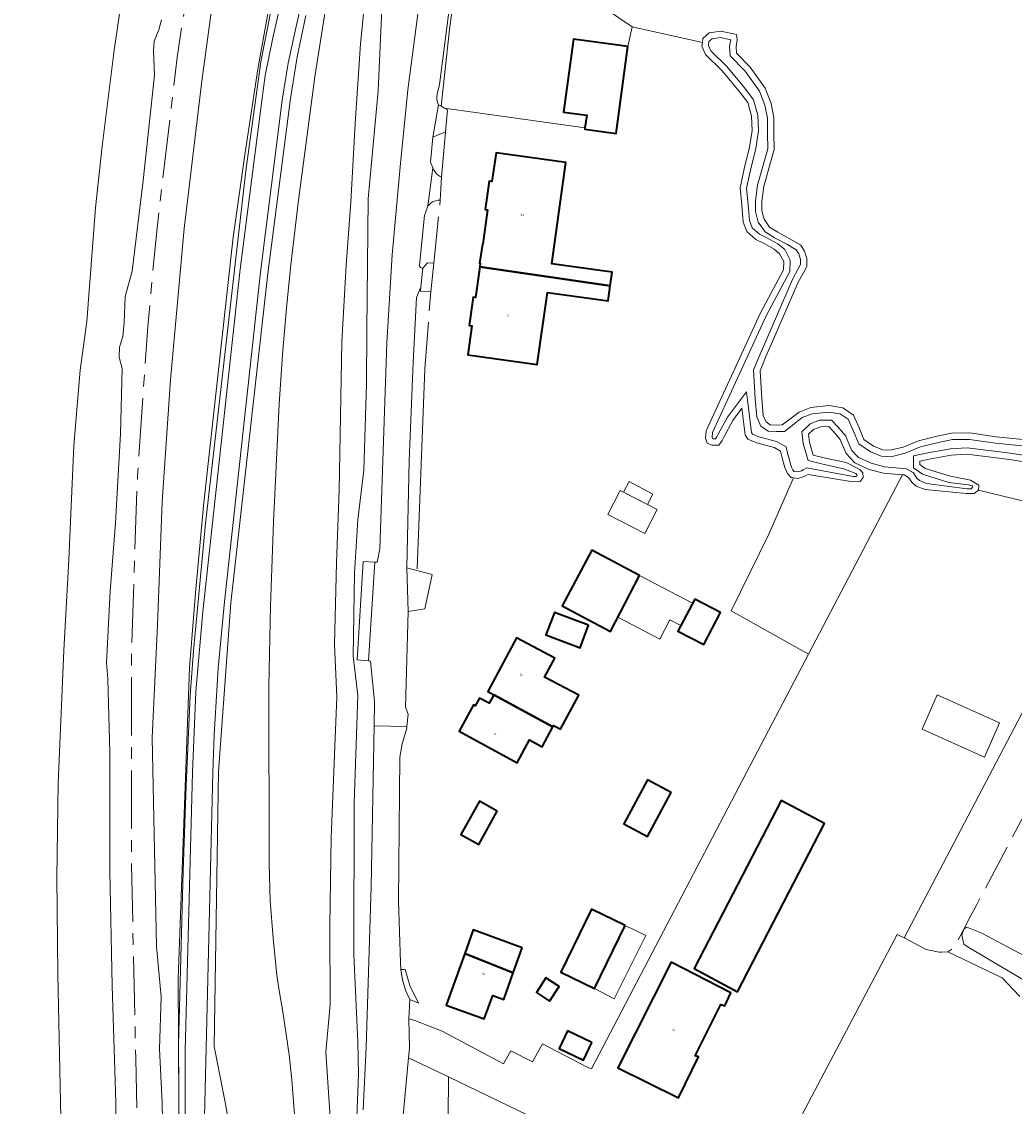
# Model space of a CAD drawing. Header units: metres. Extents: x 110065 to 112666, y 425872 to 427362.
# Tile 5 of 104: x 110473 to 110644, y 426467 to 426653. Entities that reach past the tile are written whole.
import ezdxf

# ---------------------------------------------------------------- set-up
doc = ezdxf.new("R2010")
doc.units = ezdxf.units.M
doc.linetypes.add('AM-AS', pattern=[16, 10, -2, 2, -2])
doc.linetypes.add('IE-TERREINAFSCHEIDING', pattern=[10, 8, -2])
for name, color, linetype, lineweight in [('B-WE-AM-AS_SPOOR-G', 10, 'AM-AS', 18), ('B-WE-GR-GRAS-GV', 60, 'Continuous', 13), ('B-WE-GR-GROENVOORZIENING-GV', 80, 'Continuous', 18), ('B-WE-GR-HAAG-G', 90, 'GR-HAAG1', 13), ('B-WE-IE-TERREINAFSCHEIDING-G', 210, 'IE-TERREINAFSCHEIDING', 18), ('B-WE-IE-TERREINAFSCHEIDING_KUNSTMATIG_HEKWERK-G', 20, 'IE-TERREINAFSCHEIDING-KUNSTMATIG', 18), ('B-WE-OG-BEBOUWING-GV', 7, 'Continuous', 35), ('B-WE-OG-BEBOUWING-T18', 10, 'Continuous', 18), ('B-WE-OG-BEBOUWING_LUIFEL-GV', 7, 'Continuous', 18), ('B-WE-OG-BEBOUWING_OVERIG-GV', 7, 'Continuous', 18), ('B-WE-OG-TERREIN_ERF-GV', 7, 'Continuous', 18), ('B-WE-OG-WATER-GV', 130, 'Continuous', 18), ('B-WE-VH-VERHARDING_ASFALT-GV', 252, 'Continuous', 18), ('B-WE-VH-VERHARDING_GESLOTEN-GV', 7, 'Continuous', 18), ('B-WE-VH-VERHARDING_HALFVERHARDING-GV', 252, 'Continuous', 18), ('B-WE-VH-VERHARDING_OPEN-GV', 252, 'Continuous', 18)]:
    doc.layers.add(name, color=color, linetype=linetype, lineweight=lineweight)
doc.styles.add('NLCS-ISO-M200-T18', font='NLCS-ISO.ttf')
doc.linetypes.add('GR-HAAG1', pattern='A,6,[176,NLCS.SHX,S=0.125,R=0,X=0,Y=0],-2', length=8)
doc.linetypes.add('IE-TERREINAFSCHEIDING-KUNSTMATIG', pattern='A,4,[82,NLCS.SHX,S=0.75,R=90,X=0,Y=0],4,-2', length=10)

msp = doc.modelspace()

# ---------------------------------------------------------------- linework, layer by layer
at = {"layer": 'B-WE-AM-AS_SPOOR-G', "flags": 128}
msp.add_lwpolyline([(110559.898, 426867.816), (110554.077, 426853.418), (110549.448, 426841.481), (110545.18, 426829.925), (110539.488, 426813.799), (110536.27, 426804.162), (110531.729, 426790.071), (110526.87, 426774.007), (110523.601, 426762.274), (110519.854, 426748.351), (110516.616, 426735.56), (110513.557, 426722.605), (110508.083, 426696.631), (110503.234, 426669.888), (110499.782, 426647.299), (110496.34, 426617.999), (110494.736, 426601.064), (110492.987, 426575.515), (110491.94, 426544.694), (110491.96, 426508.681), (110492.679, 426475.289), (110494.47, 426403.239), (110495.14, 426379.4), (110495.86, 426347.52), (110495.914, 426345.685)], dxfattribs=at)
at = {"layer": 'B-WE-GR-GRAS-GV', "flags": 128}
for points in [[(110501.158, 426464.771), (110501.166, 426476.714), (110502.43, 426524.484), (110503.011, 426538.315), (110504.212, 426552.106), (110504.451, 426554.221), (110510.613, 426610.97), (110514.033, 426637.696), (110514.933, 426644.242), (110516.238, 426650.72), (110537.045, 426742.926)], [(110540.495, 426742.097), (110520.226, 426652.675), (110518.869, 426646.354), (110517.836, 426639.973), (110514.088, 426610.464), (110507.916, 426553.798), (110506.84, 426542.393), (110506.142, 426530.958), (110505.914, 426524.482), (110504.519, 426465.276)], [(110548.03, 426667.663), (110544.849, 426642.676), (110544.453, 426641.021), (110544.393, 426640.553), (110544.408, 426640.082), (110544.499, 426639.619), (110544.662, 426639.176), (110544.662, 426639.176), (110544.662, 426639.176), (110545.111, 426638.937), (110546.558, 426652.119), (110548.145, 426664.082)], [(110507.034, 426665.236), (110504.012, 426643.233), (110500.993, 426617.914), (110498.659, 426591.926), (110497.233, 426570.972), (110496.438, 426549.781), (110495.514, 426530.478), (110496.246, 426494.579), (110497.027, 426485.896), (110496.795, 426477.012), (110497.204, 426467.693), (110497.754, 426442.716)], [(110532.772, 426664.545), (110531.296, 426649.678), (110530.372, 426635.969), (110529.622, 426622.446), (110528.797, 426611.632), (110528.059, 426598.443), (110527.633, 426573.004), (110527.191, 426560.479), (110526.807, 426546.491), (110527.203, 426537.472), (110526.244, 426513.215), (110526.024, 426498.229), (110526.07, 426484.588), (110525.349, 426476.398), (110526.323, 426461.798)], [(110526.323, 426461.798), (110525.349, 426476.398), (110526.07, 426484.588), (110526.024, 426498.229), (110526.244, 426513.215), (110527.203, 426537.472), (110526.807, 426546.491), (110527.191, 426560.479), (110527.633, 426573.004), (110528.059, 426598.443), (110528.797, 426611.632), (110529.622, 426622.446), (110530.372, 426635.969), (110531.296, 426649.678), (110532.772, 426664.545)], [(110467.869, 426382.081), (110481.652, 426383.411), (110481.433, 426391.936), (110480.837, 426405.079), (110480.33, 426440.638), (110479.336, 426489.677), (110479.16, 426506.452), (110479.342, 426522.609), (110480.321, 426545.408), (110481.219, 426560.987), (110482.029, 426580.654), (110483.124, 426593.574), (110484.31, 426601.95), (110485.771, 426621.517), (110486.898, 426632.065), (110488.956, 426648.563), (110491.127, 426663.011)], [(110491.127, 426663.011), (110488.956, 426648.563), (110486.898, 426632.065), (110485.771, 426621.517), (110484.31, 426601.95), (110483.124, 426593.574), (110482.029, 426580.654), (110481.219, 426560.987), (110480.321, 426545.408), (110479.342, 426522.609), (110479.16, 426506.452), (110479.336, 426489.677), (110480.33, 426440.638)], [(110530.026, 426449.025), (110530.92, 426472.599), (110530.817, 426478.197), (110530.143, 426493.131), (110530.219, 426519.227), (110530.825, 426537.725), (110530.042, 426544.434), (110530.256, 426558.731), (110530.816, 426567.858), (110531.879, 426576.404), (110532.32, 426591.247), (110532.349, 426600.451), (110532.607, 426623.014), (110534.298, 426641.613), (110535.238, 426662.097)], [(110535.238, 426662.097), (110534.298, 426641.613), (110532.607, 426623.014), (110532.349, 426600.451), (110532.32, 426591.247), (110531.879, 426576.404), (110530.816, 426567.858), (110530.256, 426558.731), (110530.042, 426544.434), (110530.825, 426537.725), (110530.219, 426519.227), (110530.143, 426493.131), (110530.817, 426478.197), (110530.92, 426472.599), (110530.026, 426449.025)], [(110515.444, 426655.165), (110513.627, 426645.312), (110511.397, 426630.58), (110509.426, 426616.428), (110504.317, 426570.286), (110502.965, 426555.315), (110501.909, 426542.471), (110499.951, 426489.02), (110500.622, 426377.897)], [(110500.622, 426377.897), (110499.951, 426489.02), (110501.909, 426542.471), (110502.965, 426555.315), (110504.317, 426570.286), (110509.426, 426616.428), (110511.397, 426630.58), (110513.627, 426645.312), (110515.444, 426655.165)], [(110520.347, 426460.513), (110519.489, 426471.69), (110519.025, 426475.935), (110517.968, 426483.335), (110517.303, 426487.012), (110516.916, 426489.653), (110516.262, 426496.025), (110515.774, 426502.414), (110515.614, 426508.817), (110515.54, 426539.244), (110515.813, 426553.119), (110516.323, 426567.524), (110517.335, 426587.784), (110517.903, 426596.305), (110518.569, 426604.286), (110519.323, 426611.722), (110520.575, 426622.324), (110523.469, 426644.018), (110525.279, 426655.622)], [(110525.279, 426655.622), (110523.469, 426644.018), (110520.575, 426622.324), (110519.323, 426611.722), (110518.569, 426604.286), (110517.903, 426596.305), (110517.335, 426587.784), (110516.323, 426567.524), (110515.813, 426553.119), (110515.54, 426539.244), (110515.614, 426508.817), (110515.774, 426502.414), (110516.262, 426496.025), (110516.916, 426489.653), (110517.303, 426487.012), (110517.968, 426483.335), (110519.025, 426475.935), (110519.489, 426471.69), (110520.347, 426460.513)], [(110531.759, 426466.518), (110532.271, 426477.28), (110533.141, 426504.863), (110533.63, 426532.469), (110533.705, 426536.69), (110532.98, 426543.606), (110532.681, 426543.673), (110530.729, 426543.856), (110531.752, 426560.74), (110533.763, 426560.625), (110534.151, 426560.618), (110534.584, 426562.903), (110535.271, 426583.143), (110535.807, 426598.295), (110536.743, 426613.427), (110538.08, 426628.529), (110539.413, 426641.746), (110541.206, 426655.232)], [(110489.566, 426447.541), (110489.271, 426467.811), (110488.656, 426487.814), (110488.265, 426507.542), (110488.214, 426527.863), (110487.906, 426540.565), (110487.646, 426543.314), (110488.323, 426555.633), (110489.229, 426567.37), (110490.053, 426582.677), (110490.381, 426593.878), (110489.857, 426595.81), (110489.911, 426597.535), (110490.453, 426599.385), (110490.721, 426601.798), (110490.843, 426606.274), (110492.073, 426610.601), (110493.947, 426626.2), (110495.89, 426644.297), (110495.735, 426648.442), (110495.833, 426650.122), (110496.667, 426652.065), (110497.138, 426653.767)], [(110521.907, 426654.551), (110520.426, 426647.453), (110519.263, 426640.295), (110515.359, 426610.237), (110509.03, 426553.606), (110506.887, 426524.635), (110506.179, 426477.365), (110507.995, 426468.11), (110510.835, 426452.22)], [(110510.835, 426452.22), (110507.995, 426468.11), (110506.179, 426477.365), (110506.887, 426524.635), (110509.03, 426553.606), (110515.359, 426610.237), (110519.263, 426640.295), (110520.426, 426647.453), (110521.907, 426654.551)], [(110644.506, 426485.981), (110641.478, 426489.18), (110632.125, 426493.662), (110630.667, 426493.589), (110628.41, 426494.072), (110628.41, 426494.072), (110628.41, 426494.072), (110624.622, 426496.035), (110623.433, 426496.651), (110596.7, 426445.955)]]:
    msp.add_lwpolyline(points, dxfattribs=at)
for points in [[(110545.111, 426638.937), (110545.69, 426638.63), (110569.832, 426635.267), (110570.131, 426637.413), (110566.17, 426637.939), (110567.836, 426650.481), (110577.192, 426649.238), (110577.964, 426652.575), (110570.55, 426657.641), (110555.809, 426660.154), (110553.406, 426662.032), (110555.289, 426671.66), (110548.868, 426668.536), (110548.145, 426664.082), (110546.558, 426652.119), (110545.111, 426638.937), (110545.111, 426638.937)], [(110608.235, 426544.829), (110623.819, 426574.613), (110624.35, 426575.626), (110621.074, 426575.92), (110618.634, 426576.553), (110616.153, 426577.68), (110614.659, 426579.27), (110613.655, 426581.662), (110612.467, 426583.101), (110611.701, 426583.896), (110610.33, 426583.888), (110609.077, 426583.424), (110608.206, 426582.581), (110608.367, 426581.212), (110609.027, 426579.008), (110611.162, 426578.488), (110614.669, 426577.709), (110617.036, 426576.543), (110617.572, 426575.937), (110617.615, 426575.138), (110617.086, 426574.45), (110615.83, 426574.404), (110608.133, 426575.691), (110607.853, 426575.533), (110607.451, 426575.306), (110606.387, 426574.995), (110605.641, 426575.09), (110601.395, 426565.43), (110594.935, 426552.238), (110608.235, 426544.829), (110608.235, 426544.829)], [(110637.402, 426572.958), (110650.845, 426569.69), (110659.674, 426567.085), (110664.232, 426577.358), (110664.267, 426577.777), (110663.884, 426578.156), (110660.008, 426577.067), (110657.689, 426576.634), (110654.416, 426576.538), (110650.073, 426577.083), (110642.719, 426578.257), (110635.406, 426579.165), (110632.742, 426578.997), (110628.939, 426578.327), (110627.343, 426577.975), (110627.346, 426577.366), (110628.264, 426576.725), (110632.611, 426575.38), (110636.041, 426574.716), (110637.455, 426573.848), (110637.402, 426572.958), (110637.402, 426572.958)], [(110539.751, 426487.853), (110538.971, 426490.638), (110538.228, 426490.616), (110538.479, 426488.824), (110538.986, 426487.088), (110539.737, 426485.442), (110541.245, 426484.831), (110539.751, 426487.853), (110539.751, 426487.853)]]:
    msp.add_lwpolyline(points, close=True, dxfattribs=at)
at = {"layer": 'B-WE-GR-GROENVOORZIENING-GV', "flags": 128}
for points in [[(110645.601, 426581.653), (110640.459, 426582.156), (110635.925, 426582.814), (110632.804, 426582.795), (110630.295, 426582.247), (110627.102, 426581.467), (110624.482, 426580.385), (110622.24, 426579.839), (110620.983, 426579.907), (110619.38, 426580.545), (110617.737, 426581.677), (110616.926, 426583.69), (110615.923, 426585.892), (110614.088, 426587.137), (110611.764, 426587.504), (110608.606, 426587.18), (110606.594, 426586.407), (110605.002, 426585.179), (110603.714, 426584.182), (110602.686, 426584.176), (110601.658, 426584.208), (110600.932, 426584.698), (110600.43, 426585.837), (110600.185, 426588.729), (110599.89, 426593.485), (110600.903, 426595.927), (110602.044, 426598.523), (110606.471, 426608.694), (110607.569, 426610.728), (110607.913, 426611.493), (110607.937, 426612.789), (110607.548, 426614.024), (110606.877, 426615.097), (110605.038, 426616.191), (110602.942, 426617.284), (110601.545, 426618.161), (110600.587, 426619.521), (110600.204, 426620.995), (110600.194, 426622.632), (110600.56, 426625.146), (110601.491, 426628.501), (110602.349, 426631.514), (110602.294, 426634.33), (110602.278, 426637.033), (110601.807, 426639.428), (110600.801, 426642.049), (110598.191, 426645.687), (110595.855, 426648.071), (110595.772, 426649.213), (110595.993, 426650.356), (110595.836, 426651.269), (110593.168, 426651.862), (110591.152, 426651.583), (110590.092, 426650.587), (110590.001, 426649.921), (110589.91, 426649.254), (110590.527, 426647.811), (110593.399, 426645.011), (110596.436, 426641.36), (110597.778, 426639.579), (110598.439, 426637.261), (110598.53, 426634.787), (110598.091, 426631.891), (110597.199, 426628.194), (110596.458, 426624.916), (110596.742, 426621.948), (110596.988, 426619.057), (110597.644, 426617.424), (110599.175, 426616.025), (110600.588, 426615.348), (110602.306, 426614.406), (110603.263, 426613.613), (110603.956, 426612.247), (110603.926, 426610.838), (110599.974, 426603.43), (110590.655, 426583.161), (110590.548, 426581.904), (110590.82, 426581.031), (110591.621, 426580.693), (110592.801, 426580.738), (110593.405, 426581.541), (110593.694, 426582.085), (110595.212, 426584.94), (110596.798, 426587.043), (110597.358, 426582.516), (110597.82, 426581.72), (110599.346, 426581.12), (110602.32, 426580.338), (110603.427, 426579.698), (110603.623, 426578.785), (110603.645, 426578.704), (110604.129, 426576.885), (110604.306, 426576.493), (110604.592, 426575.86), (110605.244, 426575.141), (110605.641, 426575.09), (110605.641, 426575.09), (110605.641, 426575.09), (110606.387, 426574.995), (110607.451, 426575.306), (110607.853, 426575.533), (110608.133, 426575.691), (110615.83, 426574.404), (110617.086, 426574.45), (110617.615, 426575.138), (110617.572, 426575.937), (110617.036, 426576.543), (110614.669, 426577.709), (110611.162, 426578.488), (110609.027, 426579.008), (110608.367, 426581.212), (110608.206, 426582.581), (110609.077, 426583.424), (110610.33, 426583.888), (110611.701, 426583.896), (110612.467, 426583.101), (110613.655, 426581.662), (110614.659, 426579.27), (110616.153, 426577.68), (110618.634, 426576.553), (110621.074, 426575.92), (110624.35, 426575.626), (110624.654, 426575.599), (110625.418, 426575.185), (110625.956, 426574.351), (110626.683, 426573.67), (110628.248, 426573.07), (110635.294, 426572.427), (110636.664, 426572.397), (110637.402, 426572.958), (110637.455, 426573.848), (110636.041, 426574.716), (110632.611, 426575.38), (110628.264, 426576.725), (110627.346, 426577.366), (110627.343, 426577.975), (110628.939, 426578.327), (110632.742, 426578.997), (110635.406, 426579.165), (110642.719, 426578.257), (110650.073, 426577.083)], [(110650.228, 426578.172), (110642.874, 426579.346), (110635.439, 426580.269), (110632.612, 426580.091), (110628.725, 426579.406), (110626.239, 426578.858), (110626.249, 426576.79), (110627.775, 426575.725), (110632.343, 426574.311), (110635.72, 426573.879), (110636.318, 426573.702), (110636.451, 426573.529), (110636.166, 426573.224), (110635.463, 426573.23), (110628.5, 426574.152), (110627.278, 426574.62), (110626.807, 426575.061), (110626.19, 426576.018), (110624.978, 426576.674), (110624.448, 426576.722), (110621.263, 426577.008), (110619.002, 426577.594), (110616.806, 426578.592), (110615.596, 426579.879), (110614.607, 426582.237), (110613.288, 426583.834), (110612.166, 426584.999), (110610.13, 426584.987), (110608.478, 426584.375), (110607.05, 426582.993), (110607.286, 426580.988), (110608.154, 426578.088), (110610.913, 426577.417), (110614.301, 426576.664), (110616.356, 426575.87), (110616.552, 426575.539), (110616.489, 426575.347), (110615.904, 426575.321), (110607.931, 426576.84), (110607.313, 426576.491), (110607.021, 426576.326), (110606.299, 426576.115), (110605.786, 426576.181), (110605.523, 426576.471), (110605.308, 426576.946), (110605.169, 426577.255), (110604.707, 426578.987), (110604.693, 426579.042), (110604.4, 426580.406), (110602.743, 426581.364), (110599.688, 426582.167), (110598.579, 426582.604), (110598.422, 426582.874), (110597.556, 426589.875), (110594.281, 426585.533), (110592.723, 426582.601), (110592.474, 426582.133), (110592.236, 426581.817), (110591.823, 426581.802), (110591.718, 426581.846), (110591.662, 426582.025), (110591.735, 426582.876), (110600.96, 426602.941), (110605.02, 426610.552), (110605.062, 426612.499), (110604.141, 426614.314), (110602.927, 426615.32), (110601.09, 426616.327), (110599.797, 426616.947), (110598.571, 426618.067), (110598.07, 426619.314), (110597.838, 426622.047), (110597.57, 426624.845), (110598.27, 426627.944), (110599.171, 426631.679), (110599.633, 426634.724), (110599.533, 426637.435), (110598.78, 426640.077), (110597.299, 426642.043), (110594.167, 426645.799), (110594.167, 426645.799), (110594.167, 426645.799), (110591.452, 426648.445), (110591.041, 426649.407), (110591.129, 426650.052), (110591.65, 426650.541), (110593.123, 426650.745), (110594.873, 426650.356), (110594.664, 426649.279), (110594.787, 426647.589), (110597.346, 426644.977), (110599.825, 426641.523), (110600.746, 426639.123), (110601.179, 426636.923), (110601.194, 426634.316), (110601.246, 426631.657), (110600.432, 426628.799), (110599.481, 426625.373), (110599.094, 426622.708), (110599.105, 426620.851), (110599.573, 426619.051), (110600.773, 426617.347), (110602.394, 426616.329), (110604.502, 426615.23), (110606.086, 426614.288), (110606.541, 426613.56), (110606.834, 426612.63), (110606.817, 426611.739), (110606.582, 426611.215), (110605.481, 426609.176), (110601.036, 426598.964), (110599.891, 426596.359), (110598.776, 426593.671), (110599.088, 426588.649), (110599.349, 426585.561), (110600.053, 426583.964), (110601.306, 426583.118), (110602.672, 426583.076), (110604.093, 426583.084), (110605.675, 426584.309), (110607.139, 426585.438), (110608.864, 426586.101), (110611.734, 426586.395), (110613.674, 426586.089), (110615.05, 426585.155), (110615.915, 426583.256), (110616.84, 426580.959), (110618.858, 426579.569), (110620.744, 426578.818), (110622.343, 426578.732), (110624.824, 426579.336), (110627.444, 426580.418), (110630.543, 426581.175), (110632.926, 426581.696), (110635.849, 426581.714), (110640.326, 426581.064), (110645.496, 426580.558)], [(110659.157, 426480.562), (110635.614, 426494.435), (110634.909, 426494.992), (110634.55, 426496.519), (110634.887, 426497.547), (110635.422, 426497.902), (110637.984, 426496.889), (110637.984, 426496.889), (110637.984, 426496.889), (110656.7, 426486.908)]]:
    msp.add_lwpolyline(points, dxfattribs=at)
at = {"layer": 'B-WE-GR-HAAG-G', "flags": 128}
msp.add_lwpolyline([(110542.31, 426593.851), (110541.038, 426559.45)], dxfattribs=at)
at = {"layer": 'B-WE-IE-TERREINAFSCHEIDING-G', "flags": 128}
for points in [[(110762.198, 426742.367), (110730.473, 426679.578), (110710.908, 426642.315), (110692.586, 426606.846), (110648.845, 426523.989), (110637.124, 426501.785), (110636.624, 426500.837), (110636.182, 426500), (110634.887, 426497.547), (110633.727, 426495.35), (110633.009, 426494.187), (110632.125, 426493.662), (110631.057, 426493.609), (110630.667, 426493.589), (110628.41, 426494.072)], [(110545.222, 426626.779), (110545.9, 426634.547)], [(110543.867, 426611.981), (110544.982, 426622.785)], [(110542.31, 426593.851), (110543.349, 426607.075)]]:
    msp.add_lwpolyline(points, dxfattribs=at)
at = {"layer": 'B-WE-IE-TERREINAFSCHEIDING_KUNSTMATIG_HEKWERK-G', "flags": 128}
msp.add_lwpolyline([(110563.061, 426864.726), (110567.564, 426862.814), (110580.218, 426857.685), (110565.207, 426820.148), (110558.802, 426803.544), (110545.602, 426769.848), (110538.848, 426753.249), (110537.668, 426749.477), (110535.294, 426739.828), (110530.805, 426720.945), (110522.832, 426686.385), (110515.908, 426655.274), (110514.151, 426646.605), (110511.575, 426627.87), (110504.646, 426567.262), (110502.584, 426545.377), (110502.038, 426537.701), (110501.349, 426522.232), (110500.832, 426507.532), (110500.019, 426477.726), (110500.622, 426377.897), (110500.729, 426369.438), (110500.711, 426368.542), (110499.913, 426363.121), (110499.363, 426357.628), (110499.712, 426345.83)], dxfattribs=at)
at = {"layer": 'B-WE-OG-BEBOUWING-GV', "flags": 128}
for points in [[(110577.192, 426649.238), (110567.836, 426650.481), (110566.17, 426637.939), (110570.131, 426637.413), (110569.832, 426635.267), (110569.794, 426634.993), (110575.189, 426634.276), (110577.192, 426649.238), (110577.192, 426649.238)], [(110551.759, 426611.328), (110574.181, 426608.062), (110574.515, 426610.448), (110564.115, 426611.886), (110566.533, 426629.303), (110554.594, 426630.966), (110553.816, 426625.999), (110553.382, 426626.067), (110552.675, 426621.194), (110553.111, 426621.13), (110552.318, 426615.235), (110552.209, 426615.251), (110551.747, 426611.99), (110551.846, 426611.976), (110551.759, 426611.328), (110551.759, 426611.328)], [(110574.181, 426608.062), (110551.759, 426611.328), (110551.056, 426606.075), (110550.62, 426606.134), (110549.945, 426601.283), (110550.381, 426601.222), (110549.695, 426596.235), (110561.619, 426594.596), (110563.393, 426606.954), (110573.821, 426605.497), (110574.181, 426608.062), (110574.181, 426608.062)], [(110579.219, 426558.303), (110571.017, 426562.654), (110565.926, 426553.109), (110574.19, 426548.718), (110579.219, 426558.303), (110579.219, 426558.303)], [(110593.103, 426551.965), (110588.676, 426554.278), (110585.795, 426548.764), (110590.222, 426546.45), (110593.103, 426551.965), (110593.103, 426551.965)], [(110570.457, 426549.779), (110564.587, 426551.982), (110563.084, 426548.107), (110569.012, 426545.899), (110570.457, 426549.779), (110570.457, 426549.779)], [(110554.192, 426537.826), (110564.291, 426532.317), (110564.414, 426532.552), (110565.236, 426532.12), (110565.617, 426531.909), (110568.756, 426537.738), (110562.908, 426540.832), (110564.646, 426544.09), (110558.056, 426547.609), (110553.146, 426538.413), (110554.192, 426537.826), (110554.192, 426537.826)], [(110564.291, 426532.317), (110554.192, 426537.826), (110553.408, 426536.357), (110551.727, 426537.255), (110550.992, 426535.922), (110550.685, 426536.091), (110548.226, 426531.597), (110558.185, 426526.148), (110560.326, 426530.09), (110562.502, 426528.907), (110564.291, 426532.317), (110564.291, 426532.317)], [(110584.622, 426521.054), (110580.575, 426523.214), (110576.533, 426515.641), (110580.58, 426513.481), (110584.622, 426521.054), (110584.622, 426521.054)], [(110554.743, 426517.837), (110551.694, 426519.521), (110548.528, 426513.789), (110551.577, 426512.104), (110554.743, 426517.837), (110554.743, 426517.837)], [(110610.967, 426515.702), (110603.53, 426519.661), (110588.613, 426490.771), (110596.047, 426486.783), (110610.967, 426515.702), (110610.967, 426515.702)], [(110576.743, 426498.176), (110570.952, 426500.988), (110565.695, 426490.165), (110571.486, 426487.352), (110576.743, 426498.176), (110576.743, 426498.176)], [(110559.075, 426494.37), (110550.658, 426497.409), (110549.205, 426493.386), (110557.525, 426490.063), (110559.075, 426494.37), (110559.075, 426494.37)], [(110557.525, 426490.063), (110549.205, 426493.386), (110545.998, 426484.505), (110552.544, 426482.142), (110553.991, 426486.151), (110555.872, 426485.47), (110557.525, 426490.063), (110557.525, 426490.063)], [(110594.891, 426486.638), (110584.642, 426491.853), (110575.477, 426473.723), (110585.92, 426468.585), (110589.332, 426475.586), (110588.766, 426475.802), (110593.171, 426484.616), (110593.827, 426484.39), (110594.891, 426486.638), (110594.891, 426486.638)], [(110565.401, 426487.694), (110563.117, 426489.189), (110561.484, 426486.695), (110563.768, 426485.2), (110565.401, 426487.694), (110565.401, 426487.694)], [(110571.024, 426478.104), (110566.83, 426480.106), (110565.378, 426477.064), (110569.572, 426475.062), (110571.024, 426478.104), (110571.024, 426478.104)]]:
    msp.add_lwpolyline(points, close=True, dxfattribs=at)
at = {"layer": 'B-WE-OG-BEBOUWING_LUIFEL-GV', "flags": 128}
for points in [[(110580.567, 426570.541), (110581.505, 426572.309), (110577.401, 426574.486), (110576.459, 426572.664), (110580.567, 426570.541), (110580.567, 426570.541)], [(110579.219, 426558.303), (110575.477, 426551.171), (110582.663, 426547.401), (110584.426, 426550.724), (110586.3, 426549.73), (110588.3, 426553.558), (110579.219, 426558.303), (110579.219, 426558.303)], [(110571.486, 426487.352), (110574.86, 426485.595), (110580.275, 426496.461), (110576.743, 426498.176), (110571.486, 426487.352), (110571.486, 426487.352)]]:
    msp.add_lwpolyline(points, close=True, dxfattribs=at)
at = {"layer": 'B-WE-OG-BEBOUWING_OVERIG-GV', "flags": 128}
for points in [[(110582.23, 426569.681), (110575.904, 426572.951), (110573.76, 426568.804), (110580.086, 426565.534), (110582.23, 426569.681), (110582.23, 426569.681)], [(110641.026, 426533.002), (110630.316, 426537.827), (110627.717, 426531.937), (110638.428, 426527.113), (110641.026, 426533.002), (110641.026, 426533.002)]]:
    msp.add_lwpolyline(points, close=True, dxfattribs=at)
at = {"layer": 'B-WE-OG-TERREIN_ERF-GV', "flags": 128}
for points in [[(110538.228, 426490.616), (110538.971, 426490.638), (110539.751, 426487.853), (110541.245, 426484.831), (110539.737, 426485.442), (110539.567, 426482.158), (110540.589, 426481.836), (110545.289, 426480.034), (110555.844, 426474.435), (110557.087, 426476.639), (110560.81, 426474.758), (110562.539, 426477.872), (110570.201, 426473.811), (110570.967, 426473.547), (110596.948, 426523.257), (110608.235, 426544.829), (110594.935, 426552.238), (110601.395, 426565.43), (110605.641, 426575.09), (110605.244, 426575.141), (110604.592, 426575.86), (110604.306, 426576.493), (110604.129, 426576.885), (110603.645, 426578.704), (110603.623, 426578.785), (110603.427, 426579.698), (110602.32, 426580.338), (110599.346, 426581.12), (110597.82, 426581.72), (110597.358, 426582.516), (110596.798, 426587.043), (110595.212, 426584.94), (110593.694, 426582.085), (110593.405, 426581.541), (110592.801, 426580.738), (110591.621, 426580.693), (110590.82, 426581.031), (110590.548, 426581.904), (110590.655, 426583.161), (110599.974, 426603.43), (110603.926, 426610.838), (110603.956, 426612.247), (110603.263, 426613.613), (110602.306, 426614.406), (110600.588, 426615.348), (110599.175, 426616.025), (110597.644, 426617.424), (110596.988, 426619.057), (110596.742, 426621.948), (110596.458, 426624.916), (110597.199, 426628.194), (110598.091, 426631.891), (110598.53, 426634.787), (110598.439, 426637.261), (110597.778, 426639.579), (110596.436, 426641.36), (110593.399, 426645.011), (110590.527, 426647.811), (110589.91, 426649.254), (110590.001, 426649.921), (110577.964, 426652.575), (110577.192, 426649.238), (110575.189, 426634.276), (110569.794, 426634.993), (110569.832, 426635.267), (110545.69, 426638.63), (110546.231, 426638.342), (110545.9, 426634.547), (110543.7, 426633.652), (110543.303, 426629.334), (110543.707, 426628.393), (110543.851, 426628.04), (110544.045, 426627.713), (110544.284, 426627.417), (110544.564, 426627.159), (110544.879, 426626.945), (110545.222, 426626.779), (110544.982, 426622.785), (110544.57, 426622.782), (110544.164, 426622.708), (110543.777, 426622.565), (110543.421, 426622.357), (110543.107, 426622.091), (110542.843, 426621.774), (110542.251, 426620.198), (110541.395, 426611.646), (110541.409, 426611.578), (110541.441, 426611.486), (110541.487, 426611.4), (110541.545, 426611.323), (110541.616, 426611.255), (110541.696, 426611.2), (110541.783, 426611.158), (110541.877, 426611.13), (110541.973, 426611.117), (110542.771, 426612.029), (110543.867, 426611.981), (110543.35, 426607.075), (110541.589, 426607.162), (110541.643, 426607.854), (110540.906, 426606.107), (110540.3, 426594.896), (110539.667, 426577.974), (110539.246, 426559.648), (110543.587, 426558.485), (110542.306, 426552.6), (110539.446, 426552.16), (110539.004, 426535.692), (110539.49, 426534.509), (110539.25, 426532.357), (110539.221, 426532.094), (110538.453, 426529.372), (110538.029, 426527.098), (110537.803, 426502.386), (110538.133, 426491.832), (110538.228, 426490.616), (110538.228, 426490.616)], [(110574.181, 426608.062), (110573.821, 426605.497), (110563.393, 426606.954), (110561.619, 426594.596), (110549.695, 426596.235), (110550.381, 426601.222), (110549.945, 426601.283), (110550.62, 426606.134), (110551.056, 426606.075), (110551.759, 426611.328), (110551.846, 426611.976), (110551.747, 426611.99), (110552.209, 426615.251), (110552.318, 426615.235), (110553.111, 426621.13), (110552.675, 426621.194), (110553.382, 426626.067), (110553.816, 426625.999), (110554.594, 426630.966), (110566.533, 426629.303), (110564.115, 426611.886), (110574.515, 426610.448), (110574.181, 426608.062), (110574.181, 426608.062)], [(110579.219, 426558.303), (110574.19, 426548.718), (110565.926, 426553.109), (110571.017, 426562.654), (110579.219, 426558.303), (110579.219, 426558.303)], [(110593.103, 426551.965), (110590.222, 426546.45), (110585.795, 426548.764), (110588.676, 426554.278), (110593.103, 426551.965), (110593.103, 426551.965)], [(110570.457, 426549.779), (110569.012, 426545.899), (110563.084, 426548.107), (110564.587, 426551.982), (110570.457, 426549.779), (110570.457, 426549.779)], [(110564.291, 426532.317), (110562.502, 426528.907), (110560.326, 426530.09), (110558.185, 426526.148), (110548.226, 426531.597), (110550.685, 426536.091), (110550.992, 426535.922), (110551.727, 426537.255), (110553.408, 426536.357), (110554.192, 426537.826), (110553.146, 426538.413), (110558.056, 426547.609), (110564.646, 426544.09), (110562.908, 426540.832), (110568.756, 426537.738), (110565.617, 426531.909), (110565.236, 426532.12), (110564.414, 426532.552), (110564.291, 426532.317), (110564.291, 426532.317)], [(110584.622, 426521.054), (110580.58, 426513.481), (110576.533, 426515.641), (110580.575, 426523.214), (110584.622, 426521.054), (110584.622, 426521.054)], [(110554.743, 426517.837), (110551.577, 426512.104), (110548.528, 426513.789), (110551.694, 426519.521), (110554.743, 426517.837), (110554.743, 426517.837)], [(110610.967, 426515.702), (110596.047, 426486.783), (110588.613, 426490.771), (110603.53, 426519.661), (110610.967, 426515.702), (110610.967, 426515.702)], [(110571.486, 426487.352), (110565.695, 426490.165), (110570.952, 426500.988), (110576.743, 426498.176), (110571.486, 426487.352), (110571.486, 426487.352)], [(110557.525, 426490.063), (110555.872, 426485.47), (110553.991, 426486.151), (110552.544, 426482.142), (110545.998, 426484.505), (110549.205, 426493.386), (110550.658, 426497.409), (110559.075, 426494.37), (110557.525, 426490.063), (110557.525, 426490.063)], [(110594.891, 426486.638), (110593.827, 426484.39), (110593.171, 426484.616), (110588.766, 426475.802), (110589.332, 426475.586), (110585.92, 426468.585), (110575.477, 426473.723), (110584.642, 426491.853), (110594.891, 426486.638), (110594.891, 426486.638)], [(110565.401, 426487.694), (110563.768, 426485.2), (110561.484, 426486.695), (110563.117, 426489.189), (110565.401, 426487.694), (110565.401, 426487.694)], [(110571.024, 426478.104), (110569.572, 426475.062), (110565.378, 426477.064), (110566.83, 426480.106), (110571.024, 426478.104), (110571.024, 426478.104)]]:
    msp.add_lwpolyline(points, close=True, dxfattribs=at)
for points in [[(110650.845, 426569.69), (110637.402, 426572.958), (110636.664, 426572.397), (110635.294, 426572.427), (110628.248, 426573.07), (110626.683, 426573.67), (110625.956, 426574.351), (110625.418, 426575.185), (110624.654, 426575.599), (110624.35, 426575.626), (110623.819, 426574.613), (110608.235, 426544.829), (110596.948, 426523.257), (110570.967, 426473.547), (110570.201, 426473.811), (110562.539, 426477.872), (110560.81, 426474.758), (110557.087, 426476.639), (110555.844, 426474.435), (110545.289, 426480.034), (110540.589, 426481.836), (110539.567, 426482.158), (110539.697, 426477.077), (110539.544, 426475.448), (110539.544, 426475.448), (110539.544, 426475.448), (110546.372, 426472.161), (110559.92, 426465.64)], [(110596.7, 426445.955), (110623.433, 426496.651), (110624.622, 426496.035), (110652.081, 426548.347)], [(110559.92, 426465.64), (110546.372, 426472.161), (110546.31, 426458.235)]]:
    msp.add_lwpolyline(points, dxfattribs=at)
at = {"layer": 'B-WE-OG-WATER-GV', "flags": 128}
for points in [[(110645.496, 426580.558), (110640.326, 426581.064), (110635.849, 426581.714), (110632.926, 426581.696), (110630.543, 426581.175), (110627.444, 426580.418), (110624.824, 426579.336), (110622.343, 426578.732), (110620.744, 426578.818), (110618.858, 426579.569), (110616.84, 426580.959), (110615.915, 426583.256), (110615.05, 426585.155), (110613.674, 426586.089), (110611.734, 426586.395), (110608.864, 426586.101), (110607.139, 426585.438), (110605.675, 426584.309), (110604.093, 426583.084), (110602.672, 426583.076), (110601.306, 426583.118), (110600.053, 426583.964), (110599.349, 426585.561), (110599.088, 426588.649), (110598.776, 426593.671), (110599.891, 426596.359), (110601.036, 426598.964), (110605.481, 426609.176), (110606.582, 426611.215), (110606.817, 426611.739), (110606.834, 426612.63), (110606.541, 426613.56), (110606.086, 426614.288), (110604.502, 426615.23), (110602.394, 426616.329), (110600.773, 426617.347), (110599.573, 426619.051), (110599.105, 426620.851), (110599.094, 426622.708), (110599.481, 426625.373), (110600.432, 426628.799), (110601.246, 426631.657), (110601.194, 426634.316), (110601.179, 426636.923), (110600.746, 426639.123), (110599.825, 426641.523), (110597.346, 426644.977), (110594.787, 426647.589), (110594.664, 426649.279), (110594.873, 426650.356), (110593.123, 426650.745), (110591.65, 426650.541), (110591.129, 426650.052), (110591.041, 426649.407), (110591.452, 426648.445), (110594.167, 426645.799), (110594.167, 426645.799), (110594.167, 426645.799), (110597.299, 426642.043), (110598.78, 426640.077), (110599.533, 426637.435), (110599.633, 426634.724), (110599.171, 426631.679), (110598.27, 426627.944), (110597.57, 426624.845), (110597.838, 426622.047), (110598.07, 426619.314), (110598.571, 426618.067), (110599.797, 426616.947), (110601.09, 426616.327), (110602.927, 426615.32), (110604.141, 426614.314), (110605.062, 426612.499), (110605.02, 426610.552), (110600.96, 426602.941), (110591.735, 426582.876), (110591.662, 426582.025), (110591.718, 426581.846), (110591.823, 426581.802), (110592.236, 426581.817), (110592.474, 426582.133), (110592.723, 426582.601), (110594.281, 426585.533), (110597.556, 426589.875), (110598.422, 426582.874), (110598.579, 426582.604), (110599.688, 426582.167), (110602.743, 426581.364), (110604.4, 426580.406), (110604.693, 426579.042), (110604.707, 426578.987), (110605.169, 426577.255), (110605.308, 426576.946), (110605.523, 426576.471), (110605.786, 426576.181), (110606.299, 426576.115), (110607.021, 426576.326), (110607.313, 426576.491), (110607.931, 426576.84), (110615.904, 426575.321), (110616.489, 426575.347), (110616.552, 426575.539), (110616.356, 426575.87), (110614.301, 426576.664), (110610.913, 426577.417), (110608.154, 426578.088), (110607.286, 426580.988), (110607.05, 426582.993), (110608.478, 426584.375), (110610.13, 426584.987), (110612.166, 426584.999), (110613.288, 426583.834), (110614.607, 426582.237), (110615.596, 426579.879), (110616.806, 426578.592), (110619.002, 426577.594), (110621.263, 426577.008), (110624.448, 426576.722), (110624.978, 426576.674), (110626.19, 426576.018), (110626.807, 426575.061), (110627.278, 426574.62), (110628.5, 426574.152), (110635.463, 426573.23), (110636.166, 426573.224), (110636.451, 426573.529), (110636.318, 426573.702), (110635.72, 426573.879), (110632.343, 426574.311), (110627.775, 426575.725), (110626.249, 426576.79), (110626.239, 426578.858), (110628.725, 426579.406), (110632.612, 426580.091), (110635.439, 426580.269), (110642.874, 426579.346), (110650.228, 426578.172)], [(110656.7, 426486.908), (110637.984, 426496.889), (110637.984, 426496.889), (110637.984, 426496.889), (110635.422, 426497.902), (110634.887, 426497.547), (110634.55, 426496.519), (110634.909, 426494.992), (110635.614, 426494.435), (110659.157, 426480.562)]]:
    msp.add_lwpolyline(points, dxfattribs=at)
at = {"layer": 'B-WE-VH-VERHARDING_ASFALT-GV', "flags": 128}
msp.add_lwpolyline([(110541.206, 426655.232), (110539.413, 426641.746), (110538.08, 426628.529), (110536.743, 426613.427), (110535.807, 426598.295), (110535.271, 426583.143), (110534.584, 426562.903), (110534.151, 426560.618), (110533.763, 426560.625), (110532.681, 426543.673), (110532.98, 426543.606), (110533.705, 426536.69), (110533.63, 426532.469), (110539.25, 426532.357), (110539.49, 426534.509), (110539.004, 426535.692), (110539.446, 426552.16), (110539.246, 426559.648), (110539.667, 426577.974), (110540.3, 426594.896), (110540.906, 426606.107), (110541.643, 426607.854), (110541.973, 426611.117), (110541.877, 426611.13), (110541.783, 426611.158), (110541.696, 426611.2), (110541.616, 426611.255), (110541.545, 426611.323), (110541.487, 426611.4), (110541.441, 426611.486), (110541.409, 426611.578), (110541.395, 426611.646), (110542.251, 426620.198), (110542.843, 426621.774), (110543.707, 426628.393), (110543.303, 426629.334), (110543.7, 426633.652), (110544.662, 426639.176), (110544.499, 426639.619), (110544.408, 426640.082), (110544.393, 426640.553), (110544.453, 426641.021), (110544.849, 426642.676), (110548.03, 426667.663)], dxfattribs=at)
at = {"layer": 'B-WE-VH-VERHARDING_GESLOTEN-GV', "flags": 128}
for points in [[(110537.045, 426742.926), (110516.238, 426650.72), (110514.933, 426644.242), (110514.033, 426637.696), (110510.613, 426610.97), (110504.451, 426554.221), (110504.212, 426552.106), (110503.011, 426538.315), (110502.43, 426524.484), (110501.166, 426476.714), (110501.158, 426464.771), (110504.505, 426464.692), (110504.519, 426465.276), (110505.914, 426524.482), (110506.142, 426530.958), (110506.84, 426542.393), (110507.916, 426553.798), (110514.088, 426610.464), (110517.836, 426639.973), (110518.869, 426646.354), (110520.226, 426652.675), (110540.495, 426742.097)], [(110538.097, 426460.023), (110539.544, 426475.448), (110539.697, 426477.077), (110539.567, 426482.158), (110539.737, 426485.442), (110538.986, 426487.088), (110538.479, 426488.824), (110538.228, 426490.616), (110538.133, 426491.832), (110537.803, 426502.386), (110538.029, 426527.098), (110538.453, 426529.372), (110539.221, 426532.094), (110539.25, 426532.357), (110539.25, 426532.357), (110539.25, 426532.357), (110533.63, 426532.469), (110533.141, 426504.863), (110532.271, 426477.28), (110531.759, 426466.518)]]:
    msp.add_lwpolyline(points, dxfattribs=at)
for points in [[(110545.111, 426638.937), (110544.662, 426639.176), (110543.7, 426633.652), (110545.9, 426634.547), (110546.231, 426638.342), (110545.69, 426638.63), (110545.111, 426638.937), (110545.111, 426638.937)], [(110545.222, 426626.779), (110544.879, 426626.945), (110544.564, 426627.159), (110544.284, 426627.417), (110544.045, 426627.713), (110543.851, 426628.04), (110543.707, 426628.393), (110542.843, 426621.774), (110543.107, 426622.091), (110543.421, 426622.357), (110543.777, 426622.565), (110544.164, 426622.708), (110544.57, 426622.782), (110544.982, 426622.785), (110545.222, 426626.779), (110545.222, 426626.779)], [(110543.867, 426611.981), (110542.771, 426612.029), (110541.973, 426611.117), (110541.643, 426607.854), (110541.589, 426607.162), (110543.35, 426607.075), (110543.867, 426611.981), (110543.867, 426611.981)], [(110543.587, 426558.485), (110539.246, 426559.648), (110539.446, 426552.16), (110542.306, 426552.6), (110543.587, 426558.485), (110543.587, 426558.485)], [(110546.372, 426472.161), (110539.544, 426475.448), (110538.097, 426460.023), (110538.664, 426459.805), (110538.782, 426460.653), (110538.807, 426460.808), (110544.887, 426459.852), (110544.579, 426458.508), (110546.31, 426458.235), (110546.372, 426472.161), (110546.372, 426472.161)]]:
    msp.add_lwpolyline(points, close=True, dxfattribs=at)
at = {"layer": 'B-WE-VH-VERHARDING_HALFVERHARDING-GV', "flags": 128}
for points in [[(110497.754, 426442.716), (110497.204, 426467.693), (110496.795, 426477.012), (110497.027, 426485.896), (110496.246, 426494.579), (110495.514, 426530.478), (110496.438, 426549.781), (110497.233, 426570.972), (110498.659, 426591.926), (110500.993, 426617.914), (110504.012, 426643.233), (110507.034, 426665.236)], [(110497.138, 426653.767), (110496.667, 426652.065), (110495.833, 426650.122), (110495.735, 426648.442), (110495.89, 426644.297), (110493.947, 426626.2), (110492.073, 426610.601), (110490.843, 426606.274), (110490.721, 426601.798), (110490.453, 426599.385), (110489.911, 426597.535), (110489.857, 426595.81), (110490.381, 426593.878), (110490.053, 426582.677), (110489.229, 426567.37), (110488.323, 426555.633), (110487.646, 426543.314), (110487.646, 426543.314), (110487.646, 426543.314), (110487.906, 426540.565), (110488.214, 426527.863), (110488.265, 426507.542), (110488.656, 426487.814), (110489.271, 426467.811), (110489.566, 426447.541)]]:
    msp.add_lwpolyline(points, dxfattribs=at)
at = {"layer": 'B-WE-VH-VERHARDING_OPEN-GV', "flags": 128}
msp.add_lwpolyline([(110533.763, 426560.625), (110531.752, 426560.74), (110530.729, 426543.856), (110532.681, 426543.673), (110533.763, 426560.625), (110533.763, 426560.625)], close=True, dxfattribs=at)

# ---------------------------------------------------------------- texts
at = {"layer": 'B-WE-OG-BEBOUWING-T18', "char_height": 0.36, "attachment_point": 5, "style": 'NLCS-ISO-M200-T18'}
for s, insert, rotation in [('8A', (110559.093, 426620.306), 352), ('8', (110556.637, 426602.953), 352), ('10', (110558.889, 426541.229), 332), ('16', (110554.431, 426531.121), 331), ('18', (110552.415, 426489.855), 340), ('20', (110585.045, 426480.197), 333)]:
    msp.add_mtext(s, dxfattribs=dict(at, insert=insert, rotation=rotation))

doc.saveas('drawing.dxf')
